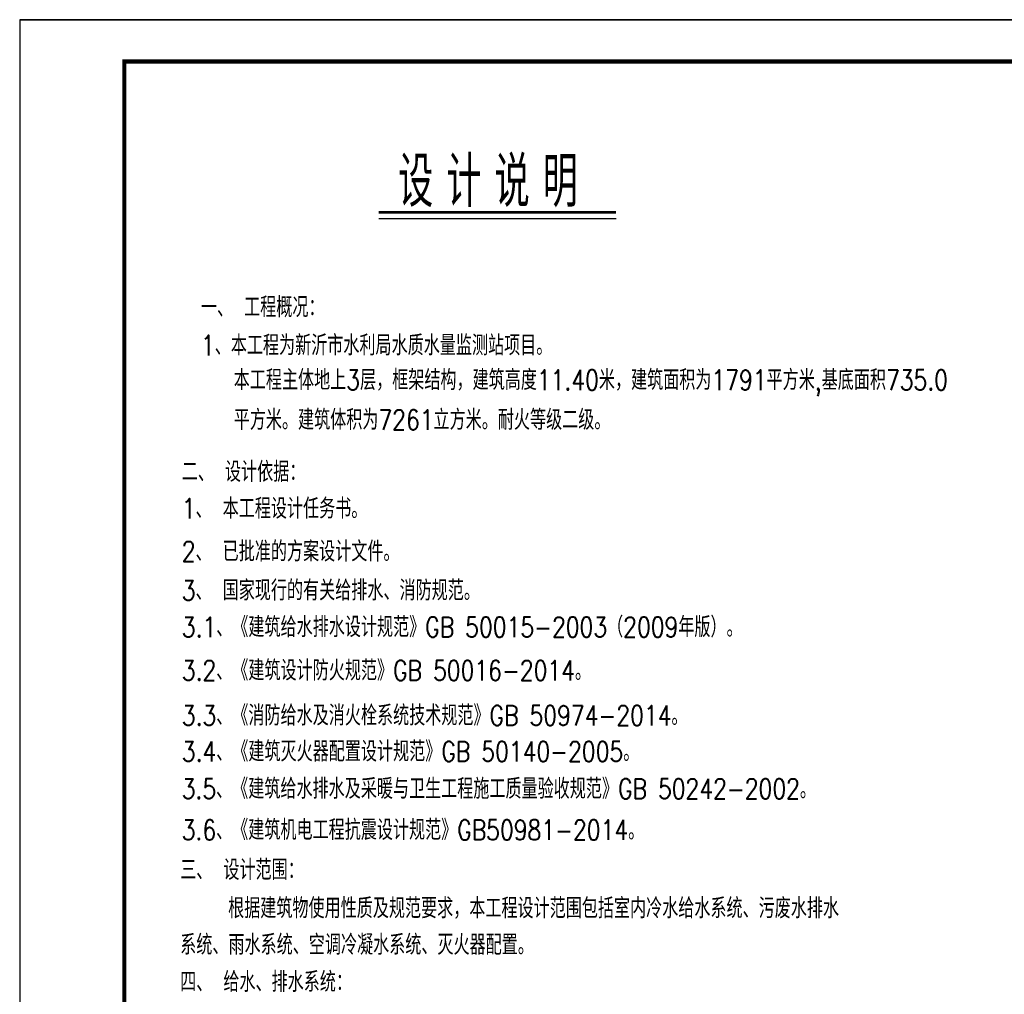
# Model space of a CAD drawing. Extents: x 687841 to 771941, y 252015 to 732780.
# Tile 89 of 99: x 687841 to 711359, y 678785 to 702065. Entities that reach past the tile are written whole.
import ezdxf

# ---------------------------------------------------------------- set-up
doc = ezdxf.new("R2010")
doc.units = 0
doc.header["$LTSCALE"] = 1000
doc.header["$MEASUREMENT"] = 0
doc.layers.get('0').update_dxf_attribs({"linetype": 'CONTINUOUS'})
doc.layers.add('PUB_TITLE', color=4, linetype='CONTINUOUS')
doc.styles.add('DIM', font='simplex.shx', dxfattribs={"width": 0.8, "bigfont": 'hztxt.shx'})
doc.styles.add('ygp汉字', font='hztxt_e.shx', dxfattribs={"width": 0.7, "bigfont": 'hztxt.shx'})

# ---------------------------------------------------------------- blocks, each defined once
blk = doc.blocks.new('wrtgtg')
at = {"layer": 'PUB_TITLE'}
blk.add_line((-75296, 53559), (8804, 53559), dxfattribs=at)
blk.add_lwpolyline([(-75296, -5841), (8804, -5841), (8804, 53559), (-75296, 53559)], close=True, dxfattribs=at)
at = {"layer": 'PUB_TITLE', "const_width": 100}
blk.add_lwpolyline([(-72796, -4841), (7804, -4841), (7804, 52559), (-72796, 52559)], close=True, dxfattribs=at)

msp = doc.modelspace()

# ---------------------------------------------------------------- linework, layer by layer
at = {"color": 1, "ltscale": 8, "const_width": 70}
msp.add_lwpolyline([(696418.1, 697462.8), (702085.5, 697462.8)], dxfattribs=at)
at = {"color": 1, "ltscale": 8}
msp.add_lwpolyline([(696418.1, 697312.8), (702085.5, 697312.8)], dxfattribs=at)

# ---------------------------------------------------------------- block references
msp.add_blockref('wrtgtg', (763136.5, 648506.3))

# ---------------------------------------------------------------- texts
for s, height, style, width, p in [('设 计 说 明', 1200, 'ygp汉字', 0.7, (696879.1, 697593.9)), ('一、 工程概况：', 480, 'DIM', 0.8, (692170.2, 694958.6)), ('1、本工程为新沂市水利局水质水量监测站项目。', 480, 'DIM', 0.8, (692170.2, 694046.4)), ('本工程主体地上3层，框架结构，建筑高度11.40米，建筑面积为1791平方米,基底面积735.0', 480, 'DIM', 0.8, (692953.3, 693218.6)), ('平方米。建筑体积为7261立方米。耐火等级二级。', 480, 'DIM', 0.8, (692953.3, 692267.5)), ('二、 设计依据：', 480, 'DIM', 0.8, (691712.6, 691026.1)), ('1、 本工程设计任务书。', 480, 'DIM', 0.8, (691712.6, 690147.8)), ('2、 已批准的方案设计文件。', 480, 'DIM', 0.8, (691712.6, 689123.1)), ('3、 国家现行的有关给排水、消防规范。', 480, 'DIM', 0.8, (691712.6, 688191.9)), ('3.1、《建筑给水排水设计规范》GB 50015-2003（2009年版）。', 480, 'DIM', 0.8, (691712.6, 687316.6)), ('3.2、《建筑设计防火规范》GB 50016-2014。', 480, 'DIM', 0.8, (691712.6, 686280.6)), ('3.3、《消防给水及消火栓系统技术规范》GB 50974-2014。', 480, 'DIM', 0.8, (691712.6, 685205.7)), ('3.4、《建筑灭火器配置设计规范》GB 50140-2005。', 480, 'DIM', 0.8, (691712.6, 684345.2)), ('3.5、《建筑给水排水及采暖与卫生工程施工质量验收规范》GB 50242-2002。', 480, 'DIM', 0.8, (691709.3, 683454.2)), ('3.6、《建筑机电工程抗震设计规范》GB50981-2014。', 480, 'DIM', 0.8, (691709.3, 682471.3)), ('三、 设计范围：', 480, 'DIM', 0.8, (691674.5, 681516.7)), ('    根据建筑物使用性质及规范要求，本工程设计范围包括室内冷水给水系统、污废水排水', 480, 'DIM', 0.8, (691674.5, 680600.6)), ('系统、雨水系统、空调冷凝水系统、灭火器配置。', 480, 'DIM', 0.8, (691674.5, 679728.2)), ('四、 给水、排水系统：', 480, 'DIM', 0.8, (691674.5, 678840.7))]:
    msp.add_text(s, height=height, dxfattribs=dict(style=style, width=width)).set_placement(p)

doc.saveas('drawing.dxf')
